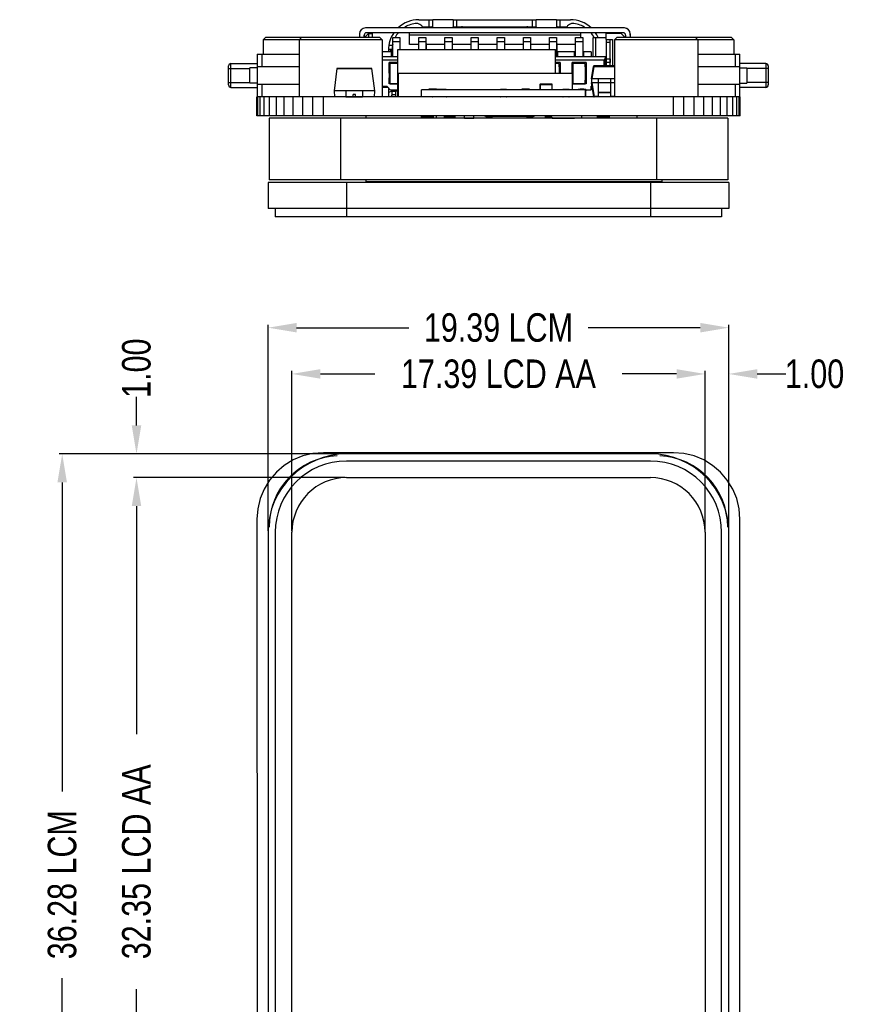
# Model space of a CAD drawing. Header units: inches. Extents: x -13 to 119, y -33 to 44.
# Tile 4 of 40: x 8 to 43, y 2 to 44. Entities that reach past the tile are written whole.
import ezdxf

# ---------------------------------------------------------------- set-up
doc = ezdxf.new("R2010")
doc.units = ezdxf.units.IN
doc.header["$LTSCALE"] = 1.21
doc.header["$MEASUREMENT"] = 0
doc.header["$PDMODE"] = 3
doc.header["$PDSIZE"] = 0.3125
doc.layers.get('0').update_dxf_attribs({"linetype": 'CONTINUOUS'})
doc.layers.get('Defpoints').update_dxf_attribs({"linetype": 'CONTINUOUS'})
doc.layers.add('DIM', color=3, linetype='CONTINUOUS')
doc.styles.get("Standard").update_dxf_attribs({"font": 'txt', "width": 0.8})
doc.dimstyles.get("Standard").update_dxf_attribs({"dimtxt": 0.15625, "dimasz": 0.1875, "dimexe": 0.125, "dimexo": 0.0625, "dimgap": 0.09, "dimtad": 0, "dimtih": 1, "dimtoh": 1, "dimzin": 4, "dimdsep": 46, "dimtxsty": 'Standard', "dimblk": '_FILLED', "dimblk1": '_FILLED', "dimblk2": '_FILLED', "dimcen": 0.09, "dimazin": 1, "dimtp": 0.01, "dimtm": 0.01, "dimtfac": 1, "dimtofl": 0, "dimtmove": 0, "dimatfit": 3, "dimldrblk": '_FILLED', "dimfxl": 1, "dimtolj": 1, "dimtzin": 4, "dimarcsym": 0})

# ---------------------------------------------------------------- blocks, each defined once
blk = doc.blocks.new('_FILLED')
at = {"color": 0, "linetype": 'ByBlock'}
blk.add_solid([(0, 0), (-1, 0.167), (-1, -0.167)], dxfattribs=at)
blk = doc.blocks.new('*D1')
at = {"layer": 'Defpoints', "color": 0}
for p in [(36.652, 28.765), (19.262, 22.097), (36.652, 22.097)]:
    blk.add_point(p, dxfattribs=at)
at = {"layer": 'DIM', "color": 0, "lineweight": -2}
for p, q in [((19.262, 22.16), (19.262, 28.89)), ((20.462, 28.765), (22.747, 28.765)), ((35.452, 28.765), (33.167, 28.765)), ((36.652, 22.16), (36.652, 28.89))]:
    blk.add_line(p, q, dxfattribs=at)
at = {"layer": 'DIM', "color": 0, "lineweight": -2, "xscale": 1.2, "yscale": 1.2, "zscale": 1.2, "rotation": 180}
blk.add_blockref('_FILLED', (19.262, 28.765), dxfattribs=at)
at = {"layer": 'DIM', "color": 0, "lineweight": -2, "xscale": 1.2, "yscale": 1.2, "zscale": 1.2}
blk.add_blockref('_FILLED', (36.652, 28.765), dxfattribs=at)
at = {"layer": 'DIM', "color": 0, "insert": (27.957, 28.765), "char_height": 1.2, "attachment_point": 5}
blk.add_mtext('\\A1;17.39 LCD AA', dxfattribs=at)
blk = doc.blocks.new('*D2')
at = {"layer": 'Defpoints', "color": 0}
for p in [(21.562, 24.397), (12.721, -7.953), (21.562, -7.953)]:
    blk.add_point(p, dxfattribs=at)
at = {"layer": 'DIM', "color": 0, "lineweight": -2}
for p, q in [((21.499, 24.397), (12.596, 24.397)), ((12.721, 23.197), (12.721, 13.592)), ((12.721, -6.753), (12.721, 2.852)), ((21.499, -7.953), (12.596, -7.953))]:
    blk.add_line(p, q, dxfattribs=at)
at = {"layer": 'DIM', "color": 0, "lineweight": -2, "xscale": 1.2, "yscale": 1.2, "zscale": 1.2}
for p, rotation in [((12.721, 24.397), 90), ((12.721, -7.953), 270)]:
    blk.add_blockref('_FILLED', p, dxfattribs=dict(at, rotation=rotation))
at = {"layer": 'DIM', "color": 0, "insert": (12.721, 8.222), "char_height": 1.2, "attachment_point": 5, "rotation": 90}
blk.add_mtext('\\A1;32.35 LCD AA', dxfattribs=at)
blk = doc.blocks.new('*D14')
at = {"layer": 'Defpoints', "color": 0}
for p in [(21.562, 25.397), (9.594, -10.883), (21.562, -10.883)]:
    blk.add_point(p, dxfattribs=at)
at = {"layer": 'DIM', "color": 0, "lineweight": -2}
for p, q in [((21.499, 25.397), (9.469, 25.397)), ((9.594, 24.197), (9.594, 11.187)), ((9.594, -9.683), (9.594, 3.327)), ((21.499, -10.883), (9.469, -10.883))]:
    blk.add_line(p, q, dxfattribs=at)
at = {"layer": 'DIM', "color": 0, "lineweight": -2, "xscale": 1.2, "yscale": 1.2, "zscale": 1.2}
for p, rotation in [((9.594, 25.397), 90), ((9.594, -10.883), 270)]:
    blk.add_blockref('_FILLED', p, dxfattribs=dict(at, rotation=rotation))
at = {"layer": 'DIM', "color": 0, "insert": (9.594, 7.257), "char_height": 1.2, "attachment_point": 5, "rotation": 90}
blk.add_mtext('\\A1;36.28 LCM', dxfattribs=at)
blk = doc.blocks.new('*D16')
at = {"layer": 'Defpoints', "color": 0}
for p in [(37.652, 30.712), (18.262, 22.097), (37.652, 22.097)]:
    blk.add_point(p, dxfattribs=at)
at = {"layer": 'DIM', "color": 0, "lineweight": -2}
for p, q in [((18.262, 22.16), (18.262, 30.837)), ((19.462, 30.712), (24.187, 30.712)), ((36.452, 30.712), (31.727, 30.712)), ((37.652, 22.16), (37.652, 30.837))]:
    blk.add_line(p, q, dxfattribs=at)
at = {"layer": 'DIM', "color": 0, "lineweight": -2, "xscale": 1.2, "yscale": 1.2, "zscale": 1.2, "rotation": 180}
blk.add_blockref('_FILLED', (18.262, 30.712), dxfattribs=at)
at = {"layer": 'DIM', "color": 0, "lineweight": -2, "xscale": 1.2, "yscale": 1.2, "zscale": 1.2}
blk.add_blockref('_FILLED', (37.652, 30.712), dxfattribs=at)
at = {"layer": 'DIM', "color": 0, "insert": (27.957, 30.712), "char_height": 1.2, "attachment_point": 5}
blk.add_mtext('\\A1;19.39 LCM', dxfattribs=at)
blk = doc.blocks.new('*D17')
at = {"layer": 'Defpoints', "color": 0}
for p in [(12.721, 25.397), (12.721, 25.397), (12.721, 24.397)]:
    blk.add_point(p, dxfattribs=at)
at = {"layer": 'DIM', "color": 0, "lineweight": -2}
for p, q in [((12.721, 26.597), (12.721, 27.797)), ((12.659, 25.397), (12.596, 25.397)), ((12.659, 24.397), (12.596, 24.397)), ((12.721, 23.197), (12.721, 21.997))]:
    blk.add_line(p, q, dxfattribs=at)
at = {"layer": 'DIM', "color": 0, "lineweight": -2, "xscale": 1.2, "yscale": 1.2, "zscale": 1.2}
for p, rotation in [((12.721, 25.397), 270), ((12.721, 24.397), 90)]:
    blk.add_blockref('_FILLED', p, dxfattribs=dict(at, rotation=rotation))
at = {"layer": 'DIM', "color": 0, "insert": (12.721, 29.007), "char_height": 1.2, "attachment_point": 5, "rotation": 90}
blk.add_mtext('\\A1;1.00', dxfattribs=at)
blk = doc.blocks.new('*D18')
at = {"layer": 'Defpoints', "color": 0}
for p in [(36.652, 28.665), (37.652, 28.765), (37.652, 28.665)]:
    blk.add_point(p, dxfattribs=at)
at = {"layer": 'DIM', "color": 0, "lineweight": -2}
for p, q in [((35.452, 28.765), (34.252, 28.765)), ((36.652, 28.728), (36.652, 28.89)), ((37.652, 28.728), (37.652, 28.89)), ((38.852, 28.765), (40.052, 28.765))]:
    blk.add_line(p, q, dxfattribs=at)
at = {"layer": 'DIM', "color": 0, "lineweight": -2, "xscale": 1.2, "yscale": 1.2, "zscale": 1.2}
blk.add_blockref('_FILLED', (36.652, 28.765), dxfattribs=at)
at = {"layer": 'DIM', "color": 0, "lineweight": -2, "xscale": 1.2, "yscale": 1.2, "zscale": 1.2, "rotation": 180}
blk.add_blockref('_FILLED', (37.652, 28.765), dxfattribs=at)
at = {"layer": 'DIM', "color": 0, "insert": (41.262, 28.765), "char_height": 1.2, "attachment_point": 5}
blk.add_mtext('\\A1;1.00', dxfattribs=at)

msp = doc.modelspace()

# ---------------------------------------------------------------- linework, layer by layer
at = {"color": 7, "linetype": 'Continuous'}
for p, q in [((24.607, 43.682), (25.188, 43.682)), ((25.047, 43.382), (25.047, 43.682)), ((25.188, 43.682), (25.197, 43.679)), ((26.047, 43.682), (25.197, 43.682)), ((25.197, 43.382), (25.197, 43.679)), ((26.047, 43.679), (26.055, 43.682)), ((26.047, 43.679), (26.047, 43.332)), ((26.055, 43.682), (29.538, 43.682)), ((26.197, 43.682), (26.197, 43.382)), ((29.397, 43.382), (29.397, 43.682)), ((29.538, 43.682), (29.547, 43.679)), ((30.397, 43.682), (29.547, 43.682)), ((29.547, 43.332), (29.547, 43.679)), ((30.397, 43.679), (30.405, 43.682)), ((30.397, 43.679), (30.397, 43.382)), ((30.405, 43.682), (30.987, 43.682)), ((30.547, 43.682), (30.547, 43.382)), ((33.256, 43.332), (22.356, 43.332)), ((33.206, 43.132), (22.406, 43.132)), ((24.209, 43.032), (24.209, 43.132)), ((24.75, 43.382), (25.197, 43.382)), ((24.802, 43.362), (25.194, 43.362)), ((25.188, 43.382), (25.196, 43.378)), ((26.047, 43.362), (29.547, 43.362)), ((26.055, 43.382), (29.538, 43.382)), ((30.397, 43.382), (30.844, 43.382)), ((30.4, 43.381), (30.405, 43.382)), ((30.4, 43.362), (30.792, 43.362)), ((31.409, 43.132), (31.409, 43.032)), ((32.507, 43.102), (32.507, 43.132)), ((32.907, 43.132), (32.907, 43.102)), ((32.908, 43.102), (32.908, 43.132)), ((18.047, 42.832), (18.147, 42.932)), ((18.047, 42.832), (18.047, 42.232)), ((23.067, 42.832), (18.047, 42.832)), ((22.967, 42.932), (18.147, 42.932)), ((19.567, 42.832), (19.667, 42.932)), ((19.567, 42.832), (19.567, 40.432)), ((22.106, 43.082), (22.106, 42.932)), ((22.306, 42.932), (22.306, 43.032)), ((22.308, 43.032), (22.306, 43.032)), ((22.308, 43.032), (22.308, 42.932)), ((22.486, 43.102), (22.336, 42.952)), ((22.336, 42.952), (22.336, 42.932)), ((22.486, 43.102), (22.658, 43.102)), ((22.506, 42.932), (22.506, 43.102)), ((22.656, 42.932), (22.656, 43.102)), ((22.658, 42.932), (22.658, 43.102)), ((23.067, 42.832), (22.967, 42.932)), ((23.067, 42.832), (23.067, 40.432)), ((23.507, 42.132), (23.507, 42.932)), ((23.507, 42.932), (23.807, 42.932)), ((23.507, 42.769), (23.807, 42.769)), ((23.807, 42.932), (23.807, 42.769)), ((23.807, 42.769), (23.807, 42.432)), ((24.209, 42.632), (24.209, 43.032)), ((31.409, 43.032), (24.209, 43.032)), ((24.607, 42.432), (24.607, 42.932)), ((24.607, 42.932), (24.907, 42.932)), ((24.607, 42.769), (24.907, 42.769)), ((24.907, 42.932), (24.907, 42.769)), ((24.907, 42.769), (24.907, 42.432)), ((25.707, 42.432), (25.707, 42.932)), ((25.707, 42.932), (26.007, 42.932)), ((25.707, 42.769), (26.007, 42.769)), ((26.007, 42.932), (26.007, 42.769)), ((26.007, 42.769), (26.007, 42.432)), ((26.807, 42.432), (26.807, 42.932)), ((26.807, 42.932), (27.107, 42.932)), ((26.807, 42.769), (27.107, 42.769)), ((27.107, 42.932), (27.107, 42.769)), ((27.107, 42.769), (27.107, 42.432)), ((27.907, 42.432), (27.907, 42.932)), ((27.907, 42.932), (28.207, 42.932)), ((27.907, 42.769), (28.207, 42.769)), ((28.207, 42.932), (28.207, 42.769)), ((28.207, 42.769), (28.207, 42.432)), ((29.007, 42.432), (29.007, 42.932)), ((29.007, 42.932), (29.307, 42.932)), ((29.007, 42.769), (29.307, 42.769)), ((29.307, 42.932), (29.307, 42.769)), ((29.307, 42.769), (29.307, 42.432)), ((30.107, 42.432), (30.107, 42.932)), ((30.107, 42.932), (30.407, 42.932)), ((30.107, 42.769), (30.407, 42.769)), ((30.407, 42.932), (30.407, 42.769)), ((30.407, 42.769), (30.407, 42.132)), ((31.207, 42.132), (31.207, 42.932)), ((31.207, 42.932), (31.507, 42.932)), ((31.207, 42.769), (31.507, 42.769)), ((31.409, 43.032), (31.409, 42.932)), ((31.507, 42.932), (31.507, 42.769)), ((31.507, 42.769), (31.507, 42.132)), ((31.938, 42.132), (31.938, 42.932)), ((31.938, 42.932), (32.476, 42.932)), ((32.057, 42.132), (32.057, 42.932)), ((33.126, 43.102), (32.476, 43.102)), ((32.476, 43.102), (32.476, 42.852)), ((32.476, 42.852), (32.756, 42.852)), ((32.506, 42.732), (32.657, 42.732)), ((32.506, 42.032), (32.506, 42.732)), ((32.508, 42.732), (32.508, 42.852)), ((32.656, 42.79), (32.656, 42.852)), ((32.657, 42.79), (32.656, 42.79)), ((32.656, 42.032), (32.656, 42.732)), ((32.657, 41.732), (32.657, 42.79)), ((32.756, 42.852), (32.756, 41.732)), ((32.847, 42.832), (32.947, 42.932)), ((37.867, 42.832), (32.847, 42.832)), ((32.847, 42.832), (32.847, 40.432)), ((37.767, 42.932), (32.947, 42.932)), ((33.276, 42.952), (33.126, 43.102)), ((33.126, 43.102), (33.276, 42.952)), ((33.276, 42.932), (33.276, 42.952)), ((33.276, 42.952), (33.276, 42.932)), ((33.306, 43.032), (33.306, 42.932)), ((33.506, 43.082), (33.507, 43.082)), ((33.506, 43.082), (33.506, 42.932)), ((33.507, 43.082), (33.507, 43.032)), ((33.508, 43.032), (33.507, 43.032)), ((33.508, 43.032), (33.508, 43.082)), ((33.508, 43.082), (33.508, 42.932)), ((36.347, 42.832), (36.247, 42.932)), ((36.347, 42.832), (36.347, 40.432)), ((37.867, 42.832), (37.767, 42.932)), ((37.867, 42.832), (37.867, 42.232)), ((23.458, 42.332), (23.067, 42.332)), ((23.327, 42.402), (23.327, 42.332)), ((23.342, 42.602), (23.495, 42.602)), ((23.479, 42.428), (23.377, 42.428)), ((23.457, 42.332), (23.457, 42.132)), ((23.458, 42.132), (23.458, 42.332)), ((23.477, 42.272), (23.477, 42.402)), ((23.715, 40.432), (23.715, 42.432)), ((23.715, 42.432), (30.363, 42.432)), ((23.808, 42.673), (23.808, 42.432)), ((24.607, 42.632), (24.209, 42.632)), ((24.908, 42.673), (24.908, 42.432)), ((25.707, 42.632), (24.908, 42.632)), ((26.008, 42.673), (26.008, 42.432)), ((26.807, 42.632), (26.008, 42.632)), ((27.108, 42.673), (27.108, 42.432)), ((27.907, 42.632), (27.108, 42.632)), ((28.208, 42.673), (28.208, 42.432)), ((29.007, 42.632), (28.208, 42.632)), ((29.308, 42.673), (29.308, 42.432)), ((30.107, 42.632), (29.308, 42.632)), ((30.363, 41.432), (30.363, 42.432)), ((30.408, 42.673), (30.408, 42.233)), ((31.207, 42.632), (30.408, 42.632)), ((30.457, 42.132), (30.457, 42.332)), ((31.158, 42.332), (30.457, 42.332)), ((31.157, 42.332), (31.157, 42.132)), ((31.158, 42.132), (31.158, 42.332)), ((31.508, 42.673), (31.508, 42.233)), ((31.858, 42.332), (31.557, 42.332)), ((31.557, 42.132), (31.557, 42.332)), ((31.857, 42.332), (31.857, 42.132)), ((31.858, 42.332), (31.858, 42.132)), ((17.797, 42.232), (17.797, 40.432)), ((17.797, 42.232), (19.567, 42.232)), ((17.997, 42.232), (17.997, 41.704)), ((23.067, 42.132), (23.715, 42.132)), ((23.715, 41.982), (23.067, 41.982)), ((23.356, 41.882), (23.356, 40.981)), ((23.715, 41.882), (23.356, 41.882)), ((23.358, 41.432), (23.358, 41.882)), ((23.457, 41.842), (23.457, 41.882)), ((23.507, 41.842), (23.507, 41.882)), ((30.363, 42.132), (32.506, 42.132)), ((32.406, 41.982), (30.363, 41.982)), ((30.556, 41.882), (30.363, 41.882)), ((30.407, 42.233), (30.408, 42.233)), ((30.407, 41.882), (30.407, 41.842)), ((30.408, 42.233), (30.408, 42.132)), ((30.556, 41.882), (30.556, 41.432)), ((31.656, 41.882), (31.056, 41.882)), ((31.056, 41.882), (31.056, 41.432)), ((31.058, 41.432), (31.058, 41.882)), ((31.207, 41.842), (31.207, 41.882)), ((31.507, 42.233), (31.508, 42.233)), ((31.507, 41.882), (31.507, 41.842)), ((31.508, 42.233), (31.508, 42.132)), ((31.656, 41.882), (31.656, 40.981)), ((32.406, 41.982), (32.456, 42.032)), ((32.406, 41.732), (32.406, 41.982)), ((32.456, 42.132), (32.456, 42.032)), ((32.456, 42.032), (32.456, 41.732)), ((32.457, 41.732), (32.457, 42.132)), ((32.47, 41.982), (32.47, 42.132)), ((32.47, 42.122), (32.506, 42.122)), ((32.506, 41.982), (32.47, 41.982)), ((32.506, 42.032), (32.656, 42.032)), ((32.506, 41.882), (32.506, 42.032)), ((32.656, 41.882), (32.506, 41.882)), ((32.506, 41.732), (32.506, 41.882)), ((32.657, 42.132), (32.656, 42.132)), ((32.656, 42.032), (32.656, 41.882)), ((32.656, 41.732), (32.656, 41.882)), ((32.656, 41.799), (32.656, 41.882)), ((36.347, 42.232), (38.117, 42.232)), ((37.917, 42.232), (37.917, 41.704)), ((38.117, 40.432), (38.117, 42.232)), ((16.597, 40.932), (16.597, 41.732)), ((16.597, 41.632), (17.497, 41.632)), ((16.697, 40.832), (16.697, 41.832)), ((16.697, 41.832), (17.797, 41.832)), ((17.497, 41.007), (17.497, 41.657)), ((17.797, 41.657), (17.497, 41.657)), ((17.795, 41.704), (19.567, 41.704)), ((21.818, 41.632), (21.955, 41.632)), ((23.406, 41.692), (23.406, 41.842)), ((23.715, 41.842), (23.406, 41.842)), ((23.406, 41.412), (23.406, 41.692)), ((30.506, 41.842), (30.363, 41.842)), ((30.506, 41.842), (30.506, 41.692)), ((30.506, 41.692), (30.506, 41.432)), ((30.507, 41.692), (30.507, 41.842)), ((31.606, 41.842), (31.106, 41.842)), ((31.106, 41.694), (31.106, 41.842)), ((31.106, 41.412), (31.106, 41.694)), ((31.606, 41.842), (31.606, 41.694)), ((31.606, 41.694), (31.606, 41.412)), ((31.607, 41.692), (31.607, 41.842)), ((31.867, 41.197), (31.958, 41.716)), ((31.978, 41.716), (31.887, 41.197)), ((31.958, 41.716), (31.978, 41.716)), ((32.847, 41.732), (31.978, 41.732)), ((31.978, 41.716), (31.978, 41.732)), ((31.978, 41.716), (32.847, 41.716)), ((36.347, 41.704), (38.119, 41.704)), ((39.217, 41.832), (38.117, 41.832)), ((38.117, 41.657), (38.417, 41.657)), ((38.417, 41.657), (38.417, 41.007)), ((39.317, 41.632), (38.417, 41.632)), ((39.217, 41.832), (39.217, 40.832)), ((39.317, 41.732), (39.317, 40.932)), ((23.356, 40.981), (23.356, 41.132)), ((23.356, 41.132), (23.358, 41.132)), ((23.358, 41.432), (23.358, 41.232)), ((23.358, 41.432), (23.358, 41.432)), ((23.358, 41.132), (23.358, 41.232)), ((23.406, 41.132), (23.406, 41.412)), ((23.406, 40.982), (23.406, 41.132)), ((23.747, 40.432), (23.747, 41.432)), ((23.747, 41.432), (31.081, 41.432)), ((31.081, 40.732), (31.081, 41.432)), ((31.106, 41.422), (31.081, 41.422)), ((31.106, 41.232), (31.081, 41.232)), ((31.081, 41.062), (31.106, 41.062)), ((31.106, 41.132), (31.106, 41.412)), ((31.106, 40.982), (31.106, 41.132)), ((31.606, 41.412), (31.606, 41.132)), ((31.606, 41.158), (31.656, 41.099)), ((31.608, 41.132), (31.606, 41.132)), ((31.606, 41.132), (31.606, 40.982)), ((31.608, 40.982), (31.608, 41.132)), ((31.867, 41.197), (31.867, 41.017)), ((31.867, 41.197), (31.887, 41.197)), ((32.847, 41.197), (31.887, 41.197)), ((31.887, 41.017), (31.887, 41.197)), ((32.167, 40.432), (32.167, 41.197)), ((32.667, 41.197), (32.667, 40.432)), ((16.597, 41.032), (17.497, 41.032)), ((16.697, 40.832), (17.797, 40.832)), ((17.797, 41.007), (17.497, 41.007)), ((17.795, 40.96), (19.567, 40.96)), ((17.997, 40.96), (17.997, 40.432)), ((23.067, 40.882), (23.256, 40.882)), ((23.316, 40.822), (23.067, 40.822)), ((23.256, 40.882), (23.406, 40.732)), ((23.327, 40.811), (23.327, 40.432)), ((23.477, 40.672), (23.327, 40.61)), ((23.715, 40.981), (23.356, 40.981)), ((23.406, 40.982), (23.715, 40.982)), ((23.406, 40.732), (23.715, 40.732)), ((23.477, 40.522), (23.477, 40.732)), ((23.477, 40.672), (23.627, 40.672)), ((23.508, 40.682), (23.508, 40.732)), ((23.508, 40.682), (23.715, 40.682)), ((23.627, 40.682), (23.627, 40.432)), ((24.722, 40.452), (24.722, 40.732)), ((31.622, 40.732), (24.722, 40.732)), ((25.026, 40.732), (25.026, 40.757)), ((25.356, 40.757), (25.026, 40.757)), ((25.118, 40.757), (25.118, 40.767)), ((25.118, 40.767), (25.275, 40.767)), ((25.121, 40.757), (25.121, 40.767)), ((25.202, 40.732), (25.202, 40.737)), ((25.751, 40.737), (25.202, 40.737)), ((25.232, 40.732), (25.232, 40.737)), ((25.271, 40.757), (25.271, 40.767)), ((25.275, 40.757), (25.275, 40.767)), ((25.295, 40.739), (25.295, 40.737)), ((25.295, 40.739), (25.369, 40.739)), ((25.332, 40.739), (25.332, 40.737)), ((25.356, 40.739), (25.356, 40.757)), ((25.369, 40.737), (25.369, 40.739)), ((25.379, 40.739), (25.379, 40.737)), ((25.379, 40.739), (25.47, 40.739)), ((25.393, 40.739), (25.393, 40.737)), ((25.47, 40.739), (25.47, 40.737)), ((25.482, 40.739), (25.482, 40.737)), ((25.482, 40.739), (25.574, 40.739)), ((25.5, 40.739), (25.5, 40.737)), ((25.537, 40.739), (25.537, 40.737)), ((25.574, 40.737), (25.574, 40.739)), ((25.583, 40.739), (25.583, 40.737)), ((25.583, 40.739), (25.676, 40.739)), ((25.602, 40.739), (25.602, 40.737)), ((25.613, 40.737), (25.613, 40.739)), ((25.665, 40.739), (25.665, 40.737)), ((25.676, 40.739), (25.676, 40.737)), ((25.72, 40.737), (25.72, 40.732)), ((25.751, 40.737), (25.751, 40.732)), ((28.05, 40.732), (28.05, 40.737)), ((28.294, 40.737), (28.05, 40.737)), ((28.115, 40.737), (28.115, 40.739)), ((28.115, 40.739), (28.222, 40.739)), ((28.16, 40.737), (28.16, 40.739)), ((28.178, 40.739), (28.178, 40.737)), ((28.222, 40.739), (28.222, 40.737)), ((28.294, 40.737), (28.294, 40.732)), ((28.935, 40.732), (28.935, 40.757)), ((29.265, 40.757), (28.935, 40.757)), ((29.026, 40.757), (29.026, 40.767)), ((29.026, 40.767), (29.184, 40.767)), ((29.03, 40.757), (29.03, 40.767)), ((29.18, 40.757), (29.18, 40.767)), ((29.184, 40.757), (29.184, 40.767)), ((29.265, 40.732), (29.265, 40.757)), ((29.703, 40.948), (30.223, 40.948)), ((29.703, 40.948), (29.703, 40.732)), ((30.203, 40.968), (29.723, 40.968)), ((29.723, 40.732), (29.723, 40.968)), ((30.203, 40.968), (30.203, 40.732)), ((30.223, 40.732), (30.223, 40.948)), ((30.923, 40.737), (30.679, 40.737)), ((30.679, 40.732), (30.679, 40.737)), ((30.745, 40.739), (30.852, 40.739)), ((30.745, 40.737), (30.745, 40.739)), ((30.789, 40.737), (30.789, 40.739)), ((30.807, 40.739), (30.807, 40.737)), ((30.852, 40.739), (30.852, 40.737)), ((30.923, 40.737), (30.923, 40.732)), ((31.656, 40.981), (31.081, 40.981)), ((31.106, 40.982), (31.608, 40.982)), ((31.309, 40.757), (31.639, 40.757)), ((31.309, 40.732), (31.309, 40.757)), ((31.39, 40.767), (31.548, 40.767)), ((31.39, 40.757), (31.39, 40.767)), ((31.469, 40.757), (31.469, 40.767)), ((31.548, 40.757), (31.548, 40.767)), ((31.622, 40.452), (31.622, 40.732)), ((31.639, 40.432), (31.639, 40.757)), ((31.639, 40.732), (31.858, 40.732)), ((31.856, 40.882), (31.891, 40.882)), ((31.856, 40.732), (31.856, 40.882)), ((31.858, 40.882), (31.858, 40.732)), ((31.858, 40.856), (31.887, 40.822)), ((31.967, 40.449), (31.867, 41.017)), ((31.867, 41.017), (31.887, 41.017)), ((32.167, 41.017), (31.887, 41.017)), ((31.887, 41.017), (31.987, 40.449)), ((31.901, 40.822), (31.887, 40.822)), ((32.167, 41.042), (32.667, 41.042)), ((32.847, 41.017), (32.667, 41.017)), ((36.347, 40.96), (38.119, 40.96)), ((37.917, 40.96), (37.917, 40.432)), ((38.117, 41.007), (38.417, 41.007)), ((39.217, 40.832), (38.117, 40.832)), ((39.317, 41.032), (38.417, 41.032)), ((17.788, 39.632), (17.788, 40.432)), ((38.124, 40.432), (17.788, 40.432)), ((17.823, 39.632), (17.823, 40.432)), ((17.925, 39.632), (17.925, 40.432)), ((18.093, 39.632), (18.093, 40.432)), ((18.323, 39.632), (18.323, 40.432)), ((18.608, 39.632), (18.608, 40.432)), ((18.942, 39.632), (18.942, 40.432)), ((19.316, 39.632), (19.316, 40.432)), ((19.722, 39.632), (19.722, 40.432)), ((20.149, 39.632), (20.149, 40.432)), ((20.587, 39.632), (20.587, 40.432)), ((21.936, 40.532), (21.836, 40.532)), ((23.477, 40.522), (23.413, 40.432)), ((23.627, 40.522), (23.477, 40.522)), ((24.722, 40.452), (31.622, 40.452)), ((25.026, 40.432), (25.026, 40.452)), ((25.202, 40.432), (25.202, 40.452)), ((25.232, 40.452), (25.232, 40.432)), ((25.72, 40.452), (25.72, 40.432)), ((25.751, 40.452), (25.751, 40.432)), ((28.05, 40.432), (28.05, 40.452)), ((28.294, 40.452), (28.294, 40.432)), ((28.935, 40.432), (28.935, 40.452)), ((29.265, 40.432), (29.265, 40.452)), ((29.723, 40.448), (29.723, 40.452)), ((29.723, 40.448), (30.203, 40.448)), ((30.203, 40.452), (30.203, 40.448)), ((30.679, 40.432), (30.679, 40.452)), ((30.923, 40.452), (30.923, 40.432)), ((31.081, 40.432), (31.081, 40.452)), ((31.247, 40.432), (31.247, 40.452)), ((31.309, 40.432), (31.309, 40.452)), ((31.967, 40.449), (31.967, 40.432)), ((31.987, 40.449), (31.967, 40.449)), ((32.167, 40.449), (31.987, 40.449)), ((31.987, 40.432), (31.987, 40.449)), ((32.167, 40.629), (32.667, 40.629)), ((32.167, 40.612), (32.667, 40.612)), ((32.847, 40.449), (32.667, 40.449)), ((35.327, 39.632), (35.327, 40.432)), ((35.765, 39.632), (35.765, 40.432)), ((36.192, 39.632), (36.192, 40.432)), ((36.597, 39.632), (36.597, 40.432)), ((36.972, 39.632), (36.972, 40.432)), ((37.306, 39.632), (37.306, 40.432)), ((37.591, 39.632), (37.591, 40.432)), ((37.82, 39.632), (37.82, 40.432)), ((37.988, 39.632), (37.988, 40.432)), ((38.091, 39.632), (38.091, 40.432)), ((38.117, 39.632), (38.117, 40.432)), ((38.125, 39.632), (38.125, 40.432)), ((38.125, 39.632), (17.788, 39.632)), ((18.307, 39.532), (18.307, 36.932)), ((37.607, 39.532), (18.307, 39.532)), ((21.307, 39.532), (21.307, 36.932)), ((22.377, 39.632), (22.377, 39.532)), ((24.7, 39.598), (24.7, 39.532)), ((24.7, 39.598), (25.22, 39.598)), ((24.705, 39.632), (24.705, 39.612)), ((24.72, 39.532), (24.72, 39.618)), ((25.2, 39.618), (24.72, 39.618)), ((24.732, 39.618), (24.732, 39.632)), ((25.2, 39.618), (25.2, 39.532)), ((25.22, 39.532), (25.22, 39.598)), ((25.34, 39.632), (25.34, 39.532)), ((25.34, 39.632), (25.34, 39.532)), ((25.67, 39.632), (25.67, 39.532)), ((26.114, 39.618), (25.67, 39.618)), ((25.67, 39.598), (26.134, 39.598)), ((25.764, 39.618), (25.764, 39.632)), ((26.008, 39.632), (26.008, 39.618)), ((26.099, 39.632), (26.099, 39.618)), ((26.114, 39.618), (26.114, 39.532)), ((26.134, 39.532), (26.134, 39.598)), ((26.532, 39.532), (26.532, 39.632)), ((26.532, 39.534), (26.926, 39.534)), ((26.926, 39.532), (26.926, 39.632)), ((27.657, 39.584), (27.443, 39.584)), ((27.461, 39.563), (27.657, 39.563)), ((27.657, 39.632), (27.657, 39.532)), ((27.661, 39.532), (27.676, 39.617)), ((27.667, 39.565), (27.667, 39.632)), ((27.676, 39.617), (27.696, 39.617)), ((27.696, 39.617), (27.681, 39.532)), ((27.696, 39.617), (27.696, 39.632)), ((27.696, 39.617), (29.156, 39.617)), ((29.156, 39.632), (29.156, 39.617)), ((29.171, 39.532), (29.156, 39.617)), ((29.156, 39.617), (29.176, 39.617)), ((29.164, 39.632), (29.164, 39.632)), ((29.176, 39.617), (29.191, 39.532)), ((29.409, 39.584), (29.182, 39.584)), ((29.185, 39.563), (29.391, 39.563)), ((29.926, 39.632), (29.926, 39.532)), ((29.947, 39.632), (29.947, 39.532)), ((29.957, 39.532), (29.957, 39.632)), ((30.189, 39.584), (29.957, 39.584)), ((29.957, 39.563), (30.189, 39.563)), ((30.189, 39.584), (30.189, 39.563)), ((30.189, 39.563), (30.195, 39.532)), ((30.189, 39.563), (30.214, 39.563)), ((30.219, 39.532), (30.214, 39.563)), ((30.219, 39.534), (31.157, 39.534)), ((31.157, 39.532), (31.157, 39.534)), ((31.464, 39.532), (31.464, 39.632)), ((32.116, 39.598), (32.636, 39.598)), ((32.116, 39.598), (32.116, 39.532)), ((32.616, 39.618), (32.136, 39.618)), ((32.136, 39.532), (32.136, 39.618)), ((32.616, 39.618), (32.616, 39.532)), ((32.636, 39.532), (32.636, 39.598)), ((33.777, 39.632), (33.777, 39.532)), ((34.607, 39.532), (34.607, 36.932)), ((37.607, 39.532), (37.607, 36.932)), ((37.607, 36.932), (18.307, 36.932)), ((22.377, 36.932), (22.377, 36.832)), ((34.837, 36.932), (34.837, 36.832)), ((18.262, 36.832), (18.262, 35.732)), ((37.652, 36.832), (18.262, 36.832)), ((21.562, 36.832), (21.562, 35.382)), ((22.377, 36.874), (34.837, 36.874)), ((34.352, 36.832), (34.352, 35.382)), ((37.652, 36.832), (37.652, 35.732)), ((37.652, 35.732), (18.262, 35.732)), ((18.562, 35.732), (18.562, 35.382)), ((37.352, 35.732), (37.352, 35.382)), ((37.352, 35.382), (18.562, 35.382)), ((19.722, 25.31), (19.316, 25.142)), ((20.149, 25.413), (19.722, 25.31)), ((20.587, 25.438), (20.149, 25.413)), ((35.327, 25.447), (20.587, 25.438)), ((34.352, 25.397), (21.562, 25.397)), ((35.765, 25.413), (35.327, 25.447)), ((36.192, 25.31), (35.765, 25.413)), ((36.597, 25.142), (36.192, 25.31)), ((18.942, 24.913), (18.608, 24.627)), ((19.316, 25.142), (18.942, 24.913)), ((34.352, 25.097), (21.562, 25.097)), ((36.972, 24.913), (36.597, 25.142)), ((37.306, 24.627), (36.972, 24.913)), ((18.608, 24.627), (18.323, 24.294)), ((37.591, 24.294), (37.306, 24.627)), ((18.323, 24.294), (18.093, 23.919)), ((21.562, 24.397), (34.352, 24.397)), ((37.82, 23.919), (37.591, 24.294)), ((18.093, 23.919), (17.925, 23.513)), ((37.988, 23.513), (37.82, 23.919)), ((17.925, 23.513), (17.823, 23.086)), ((38.091, 23.086), (37.988, 23.513)), ((17.823, 23.086), (17.788, 22.649)), ((38.117, 22.649), (38.091, 23.086)), ((17.788, 22.649), (17.797, -8.141)), ((38.125, -8.141), (38.117, 22.649)), ((18.262, 22.097), (18.262, -7.583)), ((18.562, 22.097), (18.562, -5.553)), ((19.262, -5.653), (19.262, 22.097)), ((36.652, 22.097), (36.652, -5.653)), ((37.352, -5.553), (37.352, 22.097)), ((37.652, -7.583), (37.652, 22.097))]:
    msp.add_line(p, q, dxfattribs=at)
at = {"color": 6, "linetype": 'Continuous'}
for p, q in [((21.151, 41.632), (21.036, 40.692)), ((21.151, 41.632), (21.151, 41.627)), ((21.151, 41.632), (21.818, 41.632)), ((22.621, 41.627), (21.151, 41.627)), ((21.761, 41.632), (21.761, 41.627)), ((21.765, 41.632), (21.765, 41.627)), ((21.803, 41.632), (21.803, 41.627)), ((21.806, 41.632), (21.806, 41.627)), ((21.807, 41.632), (21.807, 41.627)), ((21.817, 41.632), (21.817, 41.627)), ((21.818, 41.632), (21.818, 41.627)), ((21.819, 41.632), (21.819, 41.627)), ((21.823, 41.632), (21.823, 41.627)), ((21.826, 41.632), (21.826, 41.627)), ((21.833, 41.627), (21.833, 41.632)), ((21.835, 41.627), (21.835, 41.632)), ((21.837, 41.632), (21.837, 41.627)), ((21.838, 41.632), (21.838, 41.627)), ((21.844, 41.627), (21.844, 41.632)), ((21.844, 41.627), (21.844, 41.632)), ((21.846, 41.632), (21.846, 41.627)), ((21.854, 41.632), (21.854, 41.627)), ((21.855, 41.627), (21.855, 41.632)), ((21.859, 41.632), (21.859, 41.627)), ((21.873, 41.632), (21.873, 41.627)), ((21.874, 41.627), (21.874, 41.632)), ((21.881, 41.627), (21.881, 41.632)), ((21.883, 41.632), (21.883, 41.627)), ((21.886, 41.632), (21.886, 41.627)), ((21.886, 41.627), (21.886, 41.632)), ((21.886, 41.632), (21.886, 41.627)), ((21.887, 41.632), (21.887, 41.627)), ((21.889, 41.627), (21.889, 41.632)), ((21.898, 41.632), (21.898, 41.627)), ((21.902, 41.627), (21.902, 41.632)), ((21.907, 41.627), (21.907, 41.632)), ((21.908, 41.632), (21.908, 41.627)), ((21.922, 41.632), (21.922, 41.627)), ((21.926, 41.627), (21.926, 41.632)), ((21.934, 41.632), (21.934, 41.627)), ((21.943, 41.627), (21.943, 41.632)), ((21.952, 41.632), (21.952, 41.627)), ((21.952, 41.627), (21.952, 41.632)), ((21.955, 41.627), (21.955, 41.632)), ((21.955, 41.632), (22.62, 41.632)), ((21.963, 41.627), (21.963, 41.632)), ((21.97, 41.627), (21.97, 41.632)), ((22.007, 41.632), (22.007, 41.627)), ((22.011, 41.627), (22.011, 41.632)), ((22.62, 41.632), (22.736, 40.691)), ((21.036, 40.692), (21.049, 40.432)), ((22.736, 40.692), (21.036, 40.692)), ((21.536, 40.682), (21.536, 40.422)), ((22.236, 40.682), (21.536, 40.682)), ((22.236, 40.682), (22.236, 40.422)), ((22.736, 40.691), (22.722, 40.432)), ((22.236, 40.422), (21.536, 40.422)), ((21.836, 40.432), (21.836, 40.532)), ((21.936, 40.432), (21.936, 40.532))]:
    msp.add_line(p, q, dxfattribs=at)
at = {"color": 7, "linetype": 'Continuous'}
for centre, radius, start, end in [((24.607, 42.402), 1.28, 90, 133.1847), ((30.987, 42.402), 1.28, 46.8153, 90), ((22.356, 43.082), 0.25, 90, 180), ((22.406, 43.032), 0.1, 90, 180), ((24.607, 42.402), 1.28, 145.0476, 180), ((24.607, 42.402), 1.13, 139.6661, 151.9029), ((24.607, 42.402), 1.13, 97.6158, 124.2425), ((24.497, 43.224), 0.3, 21.1127, 97.6158), ((24.732, 43.295), 0.0967, 43.6028, 63.7084), ((25.157, 43.282), 0.1, 66.9629, 90), ((25.047, 43.382), 0.15, 340.6419, 0), ((26.437, 43.282), 0.1, 90, 126.3612), ((29.157, 43.282), 0.1, 53.6388, 90), ((30.547, 43.382), 0.15, 180, 199.3589), ((30.437, 43.282), 0.1, 90, 113.2107), ((30.862, 43.295), 0.0967, 116.2916, 136.3972), ((31.097, 43.224), 0.3, 82.3842, 158.8873), ((30.987, 42.402), 1.13, 55.7575, 82.3842), ((30.987, 42.402), 1.13, 28.0971, 40.334), ((30.987, 42.402), 1.28, 24.5869, 34.9524), ((33.206, 43.032), 0.1, 0, 90), ((33.256, 43.082), 0.25, 0, 90), ((33.258, 43.082), 0.25, 0, 90), ((24.607, 42.402), 1.13, 167.2737, 180), ((23.327, 42.272), 0.15, 331.778, 0), ((16.697, 41.732), 0.1, 90, 180), ((31.978, 41.712), 0.02, 90, 170), ((39.217, 41.732), 0.1, 0, 90), ((16.697, 40.932), 0.1, 180, 270), ((25.202, 40.706), 0.0305, 90, 122.4075), ((25.751, 40.706), 0.0305, 57.5923, 90), ((28.05, 40.706), 0.0305, 90, 122.5079), ((28.294, 40.706), 0.0305, 57.6882, 90), ((29.723, 40.948), 0.02, 90, 180), ((30.203, 40.948), 0.02, 0, 90), ((30.679, 40.706), 0.0305, 90, 122.5079), ((30.923, 40.706), 0.0305, 57.6882, 90), ((30.987, 41.802), 1.28, 300.7167, 303.0069), ((39.217, 40.932), 0.1, 270, 0), ((25.202, 40.463), 0.0305, 200.1703, 270), ((25.751, 40.463), 0.0305, 270, 339.8296), ((28.05, 40.463), 0.0305, 200.1738, 270), ((28.294, 40.463), 0.0305, 270, 339.8054), ((29.723, 40.468), 0.02, 230.9369, 270), ((30.203, 40.468), 0.02, 270, 309.0629), ((30.679, 40.463), 0.0305, 200.1738, 270), ((30.923, 40.463), 0.0305, 270, 339.8054), ((31.987, 40.452), 0.02, 190, 270), ((24.72, 39.598), 0.02, 90, 180), ((25.2, 39.598), 0.02, 0, 90), ((25.764, 39.603), 0.0305, 107.7377, 150.1653), ((26.008, 39.603), 0.0305, 29.7656, 72.3917), ((26.114, 39.598), 0.02, 0, 90), ((27.32, 39.454), 0.18, 25.9788, 85.0586), ((29.156, 39.614), 0.02, 10, 67.8699), ((29.533, 39.454), 0.18, 94.9417, 154.0213), ((30.189, 39.559), 0.025, 10, 90), ((32.136, 39.598), 0.02, 90, 180), ((32.616, 39.598), 0.02, 0, 90), ((21.562, 22.097), 3.3, 90, 180), ((21.307, 22.322), 3, 92.7707, 179.972), ((34.352, 22.097), 3.3, 0, 90), ((34.607, 22.322), 3, 0.028, 87.2293), ((21.562, 22.097), 3, 90, 180), ((34.352, 22.097), 3, 0, 90), ((21.562, 22.097), 2.3, 90, 180), ((34.352, 22.097), 2.3, 0, 90)]:
    msp.add_arc(centre, radius, start, end, dxfattribs=at)
for centre, start_param, end_param in [((23.477, 42.602), -3.976946, -3.665191), ((23.277, 42.255), 4.794503, 5.759587)]:
    msp.add_ellipse(centre, major_axis=(0, 0.2), ratio=0.999935, start_param=start_param, end_param=end_param, dxfattribs=at)
for points, knots in [([(26.047, 43.373), (26.047, 43.375), (26.048, 43.381), (26.053, 43.382), (26.055, 43.382)], [0, 0, 0, 0, 0.500386, 1, 1, 1, 1]), ([(29.538, 43.382), (29.54, 43.382), (29.546, 43.381), (29.547, 43.375), (29.547, 43.373)], [0, 0, 0, 0, 0.499535, 1, 1, 1, 1])]:
    msp.add_open_spline(points, degree=3, knots=knots, dxfattribs=at)

# ---------------------------------------------------------------- dimensions: what is measured, and where the dimension line sits
at = {"layer": 'DIM'}
for base, p1, p2, override, picture, middle in [((37.652, 30.712), (18.262, 22.097), (37.652, 22.097), {"dimtxt": 1.2, "dimasz": 1.2, "dimtih": 0, "dimtoh": 0, "dimzin": 0, "dimpost": ' LCM', "dimcen": 0.198, "dimadec": 0, "dimazin": 0, "dimtp": 0, "dimtm": 0, "dimtdec": 4, "dimtzin": 0}, '*D16', (27.957, 30.712)), ((36.652, 28.765), (19.262, 22.097), (36.652, 22.097), {"dimtxt": 1.2, "dimasz": 1.2, "dimtih": 0, "dimtoh": 0, "dimzin": 0, "dimpost": ' LCD AA', "dimblk": '_FILLED', "dimcen": 0.198, "dimadec": 0, "dimazin": 0, "dimtp": 0, "dimtm": 0, "dimtdec": 4, "dimtzin": 0}, '*D1', (27.957, 28.765)), ((37.652, 28.765), (36.652, 28.665), (37.652, 28.665), {"dimtxt": 1.2, "dimasz": 1.2, "dimtih": 0, "dimtoh": 0, "dimzin": 0, "dimcen": 0.198, "dimadec": 0, "dimazin": 0, "dimtp": 0, "dimtm": 0, "dimtdec": 4, "dimtzin": 0}, '*D18', (41.262, 28.765))]:
    dim = msp.add_linear_dim(base=base, p1=p1, p2=p2, dimstyle='Standard', override=override, dxfattribs=at)
    dim.commit()
    dim.dimension.update_dxf_attribs({"geometry": picture, "text_midpoint": middle})
for base, p1, p2, override, picture, middle in [((12.721, 25.397), (12.721, 24.397), (12.721, 25.397), {"dimtxt": 1.2, "dimasz": 1.2, "dimtih": 0, "dimtoh": 0, "dimzin": 0, "dimcen": 0.198, "dimadec": 0, "dimazin": 0, "dimtp": 0, "dimtm": 0, "dimtdec": 4, "dimtzin": 0}, '*D17', (12.721, 29.007)), ((9.594, -10.883), (21.562, 25.397), (21.562, -10.883), {"dimtxt": 1.2, "dimasz": 1.2, "dimtih": 0, "dimtoh": 0, "dimzin": 0, "dimpost": ' LCM', "dimblk": '_FILLED', "dimcen": 0.198, "dimadec": 0, "dimazin": 0, "dimtp": 0, "dimtm": 0, "dimtdec": 4, "dimtzin": 0}, '*D14', (9.594, 7.257)), ((12.721, -7.953), (21.562, 24.397), (21.562, -7.953), {"dimtxt": 1.2, "dimasz": 1.2, "dimtih": 0, "dimtoh": 0, "dimzin": 0, "dimpost": ' LCD AA', "dimblk": '_FILLED', "dimcen": 0.198, "dimadec": 0, "dimazin": 0, "dimtp": 0, "dimtm": 0, "dimtdec": 4, "dimtzin": 0}, '*D2', (12.721, 8.222))]:
    dim = msp.add_linear_dim(base=base, p1=p1, p2=p2, angle=90, dimstyle='Standard', override=override, dxfattribs=at)
    dim.commit()
    dim.dimension.update_dxf_attribs({"geometry": picture, "text_midpoint": middle})

doc.saveas('drawing.dxf')
